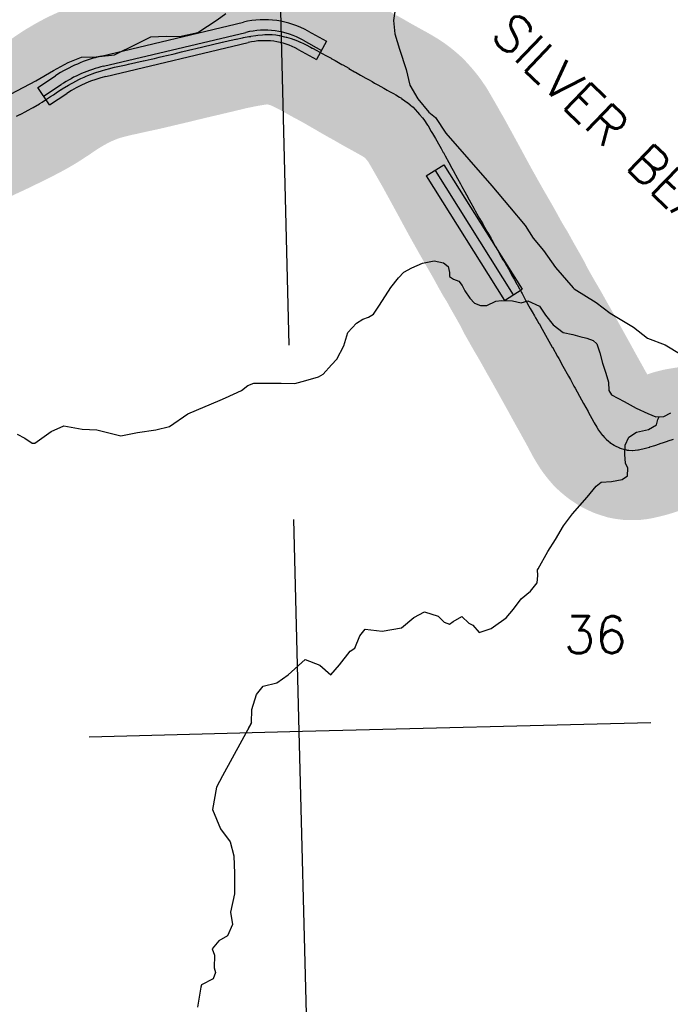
# Model space of a CAD drawing. Header units: feet. Extents: x 18803 to 104580, y -6601 to 116448.
# Tile 87 of 102: x 75065 to 79730, y 82774 to 89833. Entities that reach past the tile are written whole.
import ezdxf

# ---------------------------------------------------------------- set-up
doc = ezdxf.new("R2010")
doc.units = ezdxf.units.FT
doc.header["$LTSCALE"] = 100
doc.header["$MEASUREMENT"] = 0
doc.linetypes.add('DASHED', pattern=[0.75, 0.5, -0.25])
for name, color, linetype in [('ELPC BOLD TITLE SHEET', 3, 'Continuous'), ('ELPC-XIST', 6, 'Continuous'), ('ELRGOV-SECTION', 253, 'DASHED'), ('ELRP', 253, 'Continuous'), ('ET-SEC NUMBS', 253, 'Continuous'), ('ITTW', 253, 'Continuous'), ('SL-VICINITY MAP', 2, 'Continuous')]:
    doc.layers.add(name, color=color, linetype=linetype)
doc.styles.add('L2640', font='simplex.shx', dxfattribs={"height": 264})

msp = doc.modelspace()

# ---------------------------------------------------------------- linework, layer by layer
at = {"layer": 'ELPC BOLD TITLE SHEET', "const_width": 1000}
msp.add_lwpolyline([(80231.49483051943, 86990.94267342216), (80230.0117221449, 86990.15861505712), (80227.83612779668, 86988.90763594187), (80188.37388534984, 86962.54328998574), (80187.7547467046, 86962.0963634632), (80187.17677652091, 86961.66553037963), (80153.2141691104, 86935.52926079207), (80153.16317980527, 86935.49013641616), (80149.80577034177, 86932.92153093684), (80149.63454206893, 86932.78922834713), (80119.51679613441, 86909.28724712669), (80118.33589357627, 86908.42505462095), (80114.17192993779, 86905.58403710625), (80072.98339364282, 86881.15445489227), (80072.47426701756, 86880.86087198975), (80070.72606070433, 86880.17657173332), (80028.9227202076, 86865.683119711), (80026.58673423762, 86865.09393106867), (80024.47410933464, 86864.6604935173), (79982.72243581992, 86858.02928095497), (79979.03309582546, 86857.64827948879), (79978.33744196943, 86857.58639299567), (79938.66517100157, 86854.62380729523), (79938.13972494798, 86854.57860331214), (79933.0242043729, 86854.08032064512), (79892.17995020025, 86849.93972641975), (79892.10862404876, 86849.93238681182), (79887.27098398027, 86849.42719514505), (79847.1637590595, 86844.18102091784), (79846.51930681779, 86844.08709168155), (79802.43159783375, 86836.99939745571), (79801.82838171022, 86836.89419617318), (79794.16328220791, 86835.45244716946), (79757.01776094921, 86826.38168918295), (79755.94136053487, 86826.09018244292), (79754.30913792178, 86825.60412375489), (79715.10498726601, 86813.13984682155), (79710.46767529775, 86811.63275295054), (79710.21323899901, 86811.54847024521), (79673.7798325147, 86799.25092444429), (79673.75292658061, 86799.24185962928), (79663.83828319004, 86795.9077567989), (79663.82666525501, 86795.9038468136), (79627.42323055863, 86783.64265668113), (79627.40480493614, 86783.63645800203), (79618.48066447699, 86780.6377814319), (79583.64076794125, 86769.6249505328), (79583.00240866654, 86769.43153987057), (79572.09670086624, 86766.26928701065), (79532.88275690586, 86756.4660799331), (79532.57496936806, 86756.39100305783), (79522.1070992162, 86753.9009853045), (79502.73433918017, 86749.34827208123), (79499.1964693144, 86748.58842184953), (79496.65891293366, 86748.16627413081), (79477.52675669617, 86745.89324285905), (79460.64199531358, 86745.0636916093), (79458.15729957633, 86745.04243406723), (79433.99348417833, 86745.81195948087), (79418.39471092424, 86747.74039417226), (79415.78087916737, 86748.16525042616), (79403.8341793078, 86750.5766435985), (79368.58610206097, 86762.11617167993), (79367.33769149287, 86762.55274268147), (79366.14781852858, 86763.10759217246), (79330.93568831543, 86780.39090084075), (79328.84500416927, 86781.51960775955), (79328.76066070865, 86781.569451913), (79297.72413878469, 86802.60131156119), (79296.09325621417, 86803.78882094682), (79288.76385763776, 86809.51379866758), (79269.49832978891, 86826.00017989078), (79268.24280653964, 86827.13428175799), (79258.3797194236, 86836.53471757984), (79245.60916437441, 86851.32814340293), (79244.66848619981, 86852.46999775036), (79223.30570306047, 86879.65509641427), (79222.3714677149, 86880.90348984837), (79215.21080154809, 86890.95727612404), (79202.66958464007, 86911.1212809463), (79202.38536031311, 86911.58641232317), (79183.56192773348, 86942.9446896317), (79183.26734311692, 86943.44464875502), (79180.92294203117, 86947.49878024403), (79166.99337569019, 86974.1558438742), (79143.98427875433, 87017.64319793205), (79141.13040171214, 87022.90456154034), (79140.94990036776, 87023.23286758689), (79108.50127463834, 87081.4660837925), (79108.42676742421, 87081.60058718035), (79094.70595736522, 87106.51687248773), (79094.61803285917, 87106.67540484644), (79046.99299210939, 87191.93811671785), (79046.98665479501, 87191.94948034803), (79046.98032708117, 87191.96081478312), (79039.09732253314, 87206.10356881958), (79038.97006219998, 87206.33437050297), (79013.97641510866, 87252.1598940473), (78999.60860009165, 87278.2386378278), (78999.55167033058, 87278.34147366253), (78959.68699507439, 87350.0065976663), (78959.68607469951, 87350.00825257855), (78959.6854072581, 87350.0094525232), (78929.91866110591, 87403.53677340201), (78921.2450288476, 87419.03014181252), (78921.2286221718, 87419.05956706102), (78921.21215070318, 87419.08902923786), (78884.53737697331, 87484.95359563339), (78884.3812379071, 87485.23043084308), (78847.116964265, 87550.46318623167), (78812.06107024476, 87613.26810478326), (78811.9084814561, 87613.53818394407), (78788.85886830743, 87653.84707359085), (78788.79502040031, 87653.95819229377), (78775.9305981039, 87676.23942749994), (78764.11134388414, 87696.03108892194), (78756.22094511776, 87709.35652421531), (78756.01354119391, 87709.7121333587), (78740.0510995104, 87737.5014623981), (78725.91624784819, 87762.57936691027), (78725.90237403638, 87762.60390454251), (78725.88846859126, 87762.62854953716), (78716.17039491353, 87779.7982161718), (78716.16561720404, 87779.80665431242), (78698.54386824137, 87810.91799846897), (78695.1605379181, 87816.80846296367), (78680.15609571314, 87845.93777247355), (78679.84581982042, 87846.55771758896), (78679.66546437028, 87846.9248479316), (78668.77540058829, 87869.51438878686), (78668.10557430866, 87870.8061378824), (78664.45051171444, 87877.37800961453), (78650.54447823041, 87901.93096944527), (78649.97405340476, 87902.95106062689), (78632.57679301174, 87933.75152400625), (78632.57505841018, 87933.75459547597), (78630.66527309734, 87937.13680889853), (78630.57748915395, 87937.29095291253), (78613.5965380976, 87966.85640981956), (78613.59258597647, 87966.86329357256), (78609.77342378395, 87973.51810218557), (78595.09017941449, 87999.33119032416), (78594.97440450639, 87999.53710539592), (78589.36352605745, 88009.63407662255), (78579.71089890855, 88027.17894994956), (78572.26395465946, 88040.9133182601), (78572.2533303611, 88040.93297826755), (78572.24270301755, 88040.95260016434), (78569.6114963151, 88045.82710403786), (78560.30928067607, 88062.6498115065), (78559.69581518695, 88063.69537738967), (78553.97270872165, 88072.9039708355), (78553.95820858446, 88072.92733069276), (78549.87531771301, 88079.51303557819), (78549.87175975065, 88079.51877966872), (78549.86820242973, 88079.52451933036), (78530.85037298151, 88110.23660798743), (78529.91757799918, 88111.72235717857), (78505.45285794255, 88155.04150580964), (78505.42359262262, 88155.09345333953), (78504.58618020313, 88156.58358412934), (78478.28687491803, 88205.0759365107), (78478.2317435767, 88205.17813563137), (78475.9164803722, 88209.49308401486), (78475.65526277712, 88209.9678836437), (78450.04553328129, 88255.381714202), (78445.13191287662, 88263.8866562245), (78445.1226790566, 88263.90262606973), (78421.165757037, 88305.30259512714), (78421.14554466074, 88305.33758724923), (78415.68412287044, 88314.80962131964), (78415.663015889, 88314.8461591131), (78391.8875131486, 88355.9256755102), (78391.78008225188, 88356.11311054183), (78384.97124566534, 88368.10923683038), (78384.9685314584, 88368.11402246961), (78384.96574834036, 88368.11892714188), (78362.49720708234, 88407.74495097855), (78362.49360422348, 88407.75129884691), (78362.489894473, 88407.75783929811), (78353.22712175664, 88424.07263277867), (78332.0938210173, 88461.72099841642), (78332.08133094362, 88461.74327397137), (78320.56215166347, 88482.31022029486), (78320.557547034, 88482.31845176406), (78320.55297467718, 88482.3266188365), (78300.24280149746, 88518.64906540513), (78300.12802233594, 88518.85646024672), (78287.65335991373, 88541.63163230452), (78268.58051092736, 88576.68068589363), (78268.57470485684, 88576.69133897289), (78268.56887479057, 88576.70204704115), (78256.50750731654, 88598.8211239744), (78236.26591868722, 88636.38206351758), (78236.25059374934, 88636.41038587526), (78236.2351410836, 88636.43902141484), (78225.29923088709, 88656.62264524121), (78225.28021715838, 88656.65767955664), (78204.4082122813, 88695.05230080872), (78204.40349513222, 88695.06095620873), (78204.39349533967, 88695.07933911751), (78173.46207458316, 88751.8329934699), (78164.21030764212, 88768.607120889), (78142.2303783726, 88808.77116618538), (78142.21615474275, 88808.79719002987), (78116.21647767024, 88856.42703409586), (78116.21353168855, 88856.43243535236), (78116.21055739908, 88856.43788555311), (78110.376163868, 88867.1377462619), (78110.36919052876, 88867.15054314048), (78103.20808443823, 88880.30050626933), (78102.77096180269, 88881.0722820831), (78086.83608582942, 88908.14444048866), (78077.35577076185, 88924.91037087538), (78077.33817563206, 88924.941352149), (78077.32059890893, 88924.97239105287), (78045.77704441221, 88980.43318565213), (78025.2235475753, 89016.04630808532), (78025.20271847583, 89016.08253331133), (78025.1921673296, 89016.10081531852), (78016.10883074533, 89031.91789611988), (77990.75308354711, 89075.44052642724), (77990.73026633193, 89075.47962019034), (77989.87596640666, 89076.80166917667), (77962.74349066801, 89116.3441316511), (77953.93151347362, 89127.94015978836), (77953.23464442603, 89128.82343327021), (77933.00415028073, 89153.52931676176), (77918.39782578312, 89170.0354346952), (77918.1542005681, 89170.3075421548), (77901.2966222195, 89188.91698611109), (77883.18382269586, 89206.87864064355), (77881.7582845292, 89208.19712411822), (77865.95483884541, 89221.82292940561), (77845.0493878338, 89238.80272053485), (77844.20714796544, 89239.45968270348), (77827.69221668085, 89251.82592690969), (77803.74917185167, 89268.14449770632), (77802.65226961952, 89268.85301541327), (77788.37717580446, 89277.58100447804), (77761.38030072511, 89293.49943498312), (77761.14725445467, 89293.63532382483), (77745.63517525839, 89302.57950080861), (77717.82210648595, 89317.97579140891), (77717.80451411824, 89317.98552140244), (77700.83354350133, 89327.36364319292), (77700.7813342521, 89327.39256551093), (77675.97525631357, 89341.16842817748), (77675.82229516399, 89341.25276329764), (77655.42189357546, 89352.41935609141), (77655.230655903, 89352.52497199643), (77633.84733858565, 89364.43975615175), (77610.56178047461, 89377.70738836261), (77610.48226473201, 89377.75285460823), (77592.12866287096, 89388.28419649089), (77565.92129087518, 89403.49903544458), (77551.61009136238, 89411.42896610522), (77551.42526498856, 89411.53054509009), (77519.75845711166, 89428.7918985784), (77519.24543633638, 89429.0781184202), (77509.89878693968, 89434.4138124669), (77509.88349463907, 89434.42256014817), (77509.86819505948, 89434.43130013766), (77472.62730745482, 89455.74872889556), (77472.35295154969, 89455.90764060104), (77466.49958139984, 89459.3380351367), (77466.4993181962, 89459.33818939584), (77466.4991958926, 89459.33826107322), (77426.14496712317, 89482.98960618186), (77424.24571971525, 89484.07996156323), (77424.21446183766, 89484.09788420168), (77382.42965156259, 89508.02643967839), (77375.69023733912, 89512.0190532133), (77339.6178653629, 89532.63917638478), (77339.34693212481, 89532.79236392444), (77327.44295536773, 89539.44923664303), (77298.0167409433, 89555.46870715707), (77297.60274060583, 89555.69010936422), (77283.5171935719, 89563.08861234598), (77283.23720937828, 89563.23748442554), (77255.37007883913, 89578.23590462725), (77239.20971270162, 89587.18947444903), (77239.00704191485, 89587.3027413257), (77212.69884210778, 89602.13313515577), (77212.3447149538, 89602.32977750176), (77196.13324117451, 89611.19612286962), (77195.9888701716, 89611.27556468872), (77163.80654424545, 89629.09216655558), (77163.36752648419, 89629.33094619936), (77151.38103887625, 89635.73482650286), (77118.97292482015, 89651.89147020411), (77118.90860487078, 89651.92345316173), (77100.03297421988, 89661.28501268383), (77078.18512611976, 89671.31057920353), (77077.13502676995, 89671.77116911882), (77060.99276226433, 89678.52902733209), (77033.77362617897, 89689.50127083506), (77032.053193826, 89690.1417621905), (77012.82066150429, 89696.72142037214), (76977.53574467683, 89707.01146605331), (76975.86775649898, 89707.45578131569), (76964.41334284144, 89710.22173905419), (76927.67438109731, 89718.11201158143), (76926.85163900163, 89718.27974160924), (76903.1317094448, 89722.85823588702), (76876.26071916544, 89725.33977738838), (76873.75617720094, 89725.49156144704), (76854.26281294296, 89726.05569201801), (76823.87113277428, 89725.24506387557), (76822.46939148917, 89725.18143986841), (76805.71124793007, 89724.1063231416), (76773.8961711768, 89721.02225245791), (76772.40691370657, 89720.84543094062), (76757.37067600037, 89718.73053816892), (76722.01680103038, 89713.2169828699), (76721.5311954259, 89713.13766644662), (76709.46038984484, 89711.07677345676), (76709.44774269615, 89711.07460680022), (76709.43507064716, 89711.07244078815), (76669.87637911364, 89704.28774133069), (76669.38412625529, 89704.19964328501), (76663.1016474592, 89703.02829443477), (76618.51814302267, 89693.94916323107), (76616.13819601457, 89693.50822750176), (76582.65927896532, 89686.38650528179), (76581.79944771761, 89686.19113335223), (76569.88199309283, 89683.30921780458), (76569.85040395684, 89683.30159608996), (76518.94679855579, 89671.04757390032), (76518.71622546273, 89670.99303119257), (76516.76359191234, 89670.53927211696), (76448.47420848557, 89654.21534852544), (76378.17497084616, 89637.62691754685), (76378.11712232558, 89637.61320563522), (76377.72125359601, 89637.51895114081), (76377.6012542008, 89637.49064400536), (76327.53861469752, 89625.79121319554), (76327.51707426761, 89625.78618767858), (76306.13108025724, 89620.8050320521), (76306.05507202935, 89620.78722430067), (76276.84441442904, 89613.90348720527), (76226.1168318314, 89601.53064546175), (76226.11408286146, 89601.52997470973), (76226.11281152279, 89601.52966458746), (76172.38858922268, 89588.4186443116), (76172.32267516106, 89588.40263678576), (76163.87576803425, 89586.36130131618), (76118.34909320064, 89575.65140463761), (76118.32847321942, 89575.64656165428), (76097.24496465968, 89570.70263546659), (76097.20866710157, 89570.69409969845), (76065.12491963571, 89563.12780455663), (76030.95881572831, 89554.94740902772), (76030.90666335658, 89554.9348709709), (76008.79812433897, 89549.59799482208), (76008.56253228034, 89549.5421758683), (75964.66213396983, 89539.3364023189), (75952.16979370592, 89536.49382893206), (75951.82279048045, 89536.4171040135), (75898.13280651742, 89524.89056363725), (75898.11617097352, 89524.88698728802), (75897.15199480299, 89524.67942147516), (75845.20023413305, 89513.31946306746), (75829.12231115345, 89509.64154875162), (75829.11338174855, 89509.63951025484), (75829.1044803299, 89509.63747538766), (75793.7625109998, 89501.57473387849), (75793.1357736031, 89501.43854766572), (75757.3477926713, 89494.04821779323), (75757.14154337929, 89494.0049282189), (75745.69393671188, 89491.56338116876), (75701.5554821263, 89480.40633044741), (75701.54699579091, 89480.40418161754), (75701.53850990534, 89480.4020353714), (75684.27980061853, 89476.0294311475), (75683.52505359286, 89475.82823453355), (75651.93944911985, 89466.98801585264), (75612.03895483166, 89454.63317344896), (75610.82956190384, 89454.2313643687), (75603.13857626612, 89451.49995772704), (75553.21700271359, 89431.8460878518), (75542.51317839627, 89427.46922999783), (75541.65497735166, 89427.1027370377), (75528.21595796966, 89421.11654259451), (75503.78889838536, 89409.9153952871), (75480.17934201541, 89398.7976222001), (75477.29681431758, 89397.33919542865), (75476.5421880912, 89396.94365345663), (75437.50720661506, 89375.76139192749), (75416.51434852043, 89363.9695958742), (75415.99651622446, 89363.67125596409), (75370.36269088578, 89336.7132381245), (75359.65457751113, 89329.96986087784), (75359.00035488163, 89329.5441428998), (75327.21309505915, 89308.17921665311), (75327.1976315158, 89308.16879925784), (75327.18229151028, 89308.1584809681), (75307.5192499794, 89294.9017477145), (75307.4889308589, 89294.88127560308), (75286.87548461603, 89280.94144372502), (75286.66297602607, 89280.7992654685), (75258.68075969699, 89262.27804406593), (75227.70519654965, 89242.40386639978), (75227.60362773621, 89242.33903287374), (75211.05940300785, 89231.83272527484), (75208.531516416, 89230.2781458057), (75208.1578935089, 89230.05273156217), (75163.21897327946, 89203.45851838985), (75162.69559805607, 89203.15983286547), (75162.23888524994, 89202.90530623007), (75117.26434808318, 89178.43641142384), (75117.00247547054, 89178.29584954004), (75114.81477107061, 89177.13746561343), (75069.31455389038, 89153.87610722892), (75069.31392709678, 89153.87578674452), (75069.31287758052, 89153.87525016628), (75066.04260693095, 89152.20307135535), (75043.63785445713, 89140.99241289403), (75043.5290970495, 89140.93830764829), (75016.81578587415, 89127.72568685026), (74990.99107910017, 89114.88769701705), (74967.20018525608, 89103.15789281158), (74938.08595848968, 89088.94408634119), (74937.92920325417, 89088.86819780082), (74917.37206754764, 89078.99979931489), (74882.2778920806, 89062.44799730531), (74882.27063056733, 89062.44456814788), (74882.26233920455, 89062.44065591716), (74866.14385891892, 89054.82585945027), (74826.01700865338, 89036.27006865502), (74825.94101023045, 89036.23507490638), (74812.84909092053, 89030.23266752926), (74812.63858440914, 89030.13499267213), (74772.37438975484, 89011.22934183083), (74757.20405389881, 89003.89409505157), (74757.11996443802, 89003.85324506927), (74722.91262651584, 88987.15793874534), (74722.90505732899, 88987.15423984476), (74722.89760948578, 88987.15060330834), (74700.52566425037, 88976.2132757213), (74700.47346649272, 88976.18768111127), (74673.49939155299, 88962.92197594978), (74673.44363265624, 88962.8946411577), (74648.27619811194, 88950.5960420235), (74648.25374193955, 88950.58506807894), (74644.88017938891, 88948.93642565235), (74644.79561759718, 88948.89489962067), (74597.78378242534, 88925.69670029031), (74597.75605383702, 88925.6829537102), (74597.72863644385, 88925.6694034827), (74590.36098646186, 88922.01109266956), (74590.30186165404, 88921.98163802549), (74572.71266977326, 88913.19000678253), (74572.64823220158, 88913.15791457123), (74537.79417183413, 88895.86184721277)], dxfattribs=at)
at = {"layer": 'ELPC-XIST'}
msp.add_lwpolyline([(75043.63785445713, 89140.99241289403), (75066.04260693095, 89152.20307135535), (75069.31287758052, 89153.87525016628), (75069.31392709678, 89153.87578674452), (75069.31455389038, 89153.87610722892), (75114.81477107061, 89177.13746561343), (75117.00247547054, 89178.29584954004), (75117.26434808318, 89178.43641142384), (75162.23888524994, 89202.90530623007), (75162.69559805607, 89203.15983286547), (75163.21897327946, 89203.45851838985), (75208.1578935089, 89230.05273156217), (75208.531516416, 89230.2781458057), (75211.05940300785, 89231.83272527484), (75227.60362773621, 89242.33903287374), (75227.70519654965, 89242.40386639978), (75258.68075969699, 89262.27804406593), (75286.66297602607, 89280.7992654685), (75286.87548461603, 89280.94144372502), (75307.4889308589, 89294.88127560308), (75307.5192499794, 89294.9017477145), (75327.18229151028, 89308.1584809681), (75327.1976315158, 89308.16879925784), (75327.21309505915, 89308.17921665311), (75359.00035488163, 89329.5441428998), (75359.65457751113, 89329.96986087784), (75370.36269088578, 89336.7132381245), (75415.99651622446, 89363.67125596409), (75416.51434852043, 89363.9695958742), (75437.50720661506, 89375.76139192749), (75476.5421880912, 89396.94365345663), (75477.29681431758, 89397.33919542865), (75480.17934201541, 89398.7976222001), (75503.78889838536, 89409.9153952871), (75528.21595796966, 89421.11654259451), (75541.65497735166, 89427.1027370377), (75542.51317839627, 89427.46922999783), (75553.21700271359, 89431.8460878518), (75603.13857626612, 89451.49995772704), (75610.82956190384, 89454.2313643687), (75612.03895483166, 89454.63317344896), (75651.93944911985, 89466.98801585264), (75683.52505359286, 89475.82823453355), (75684.27980061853, 89476.0294311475), (75701.53850990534, 89480.4020353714), (75701.54699579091, 89480.40418161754), (75701.5554821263, 89480.40633044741), (75745.69393671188, 89491.56338116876), (75757.14154337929, 89494.0049282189), (75757.3477926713, 89494.04821779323), (75793.1357736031, 89501.43854766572), (75793.7625109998, 89501.57473387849), (75829.1044803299, 89509.63747538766), (75829.11338174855, 89509.63951025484), (75829.12231115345, 89509.64154875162), (75845.20023413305, 89513.31946306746), (75897.15199480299, 89524.67942147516), (75898.11617097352, 89524.88698728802), (75898.13280651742, 89524.89056363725), (75951.82279048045, 89536.4171040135), (75952.16979370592, 89536.49382893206), (75964.66213396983, 89539.3364023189), (76008.56253228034, 89549.5421758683), (76008.79812433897, 89549.59799482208), (76030.90666335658, 89554.9348709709), (76030.95881572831, 89554.94740902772), (76065.12491963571, 89563.12780455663), (76097.20866710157, 89570.69409969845), (76097.24496465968, 89570.70263546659), (76118.32847321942, 89575.64656165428), (76118.34909320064, 89575.65140463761), (76163.87576803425, 89586.36130131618), (76172.32267516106, 89588.40263678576), (76172.38858922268, 89588.4186443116), (76226.11281152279, 89601.52966458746), (76226.11408286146, 89601.52997470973), (76226.1168318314, 89601.53064546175), (76276.84441442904, 89613.90348720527), (76306.05507202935, 89620.78722430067), (76306.13108025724, 89620.8050320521), (76327.51707426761, 89625.78618767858), (76327.53861469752, 89625.79121319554), (76377.6012542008, 89637.49064400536), (76377.72125359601, 89637.51895114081), (76378.11712232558, 89637.61320563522), (76378.17497084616, 89637.62691754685), (76448.47420848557, 89654.21534852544), (76516.76359191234, 89670.53927211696), (76518.71622546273, 89670.99303119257), (76518.94679855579, 89671.04757390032), (76569.85040395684, 89683.30159608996), (76569.88199309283, 89683.30921780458), (76581.79944771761, 89686.19113335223), (76582.65927896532, 89686.38650528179), (76616.13819601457, 89693.50822750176), (76618.51814302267, 89693.94916323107), (76663.1016474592, 89703.02829443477), (76669.38412625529, 89704.19964328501), (76669.87637911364, 89704.28774133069), (76709.43507064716, 89711.07244078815), (76709.44774269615, 89711.07460680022), (76709.46038984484, 89711.07677345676), (76721.5311954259, 89713.13766644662), (76722.01680103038, 89713.2169828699), (76757.37067600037, 89718.73053816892), (76772.40691370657, 89720.84543094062), (76773.8961711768, 89721.02225245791), (76805.71124793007, 89724.1063231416), (76822.46939148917, 89725.18143986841), (76823.87113277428, 89725.24506387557), (76854.26281294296, 89726.05569201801), (76873.75617720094, 89725.49156144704), (76876.26071916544, 89725.33977738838), (76903.1317094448, 89722.85823588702), (76926.85163900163, 89718.27974160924), (76927.67438109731, 89718.11201158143), (76964.41334284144, 89710.22173905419), (76975.86775649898, 89707.45578131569), (76977.53574467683, 89707.01146605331), (77012.82066150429, 89696.72142037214), (77032.053193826, 89690.1417621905), (77033.77362617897, 89689.50127083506), (77060.99276226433, 89678.52902733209), (77077.13502676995, 89671.77116911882), (77078.18512611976, 89671.31057920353), (77100.03297421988, 89661.28501268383), (77118.90860487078, 89651.92345316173), (77118.97292482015, 89651.89147020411), (77151.38103887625, 89635.73482650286), (77163.36752648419, 89629.33094619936), (77163.80654424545, 89629.09216655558), (77195.9888701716, 89611.27556468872), (77196.13324117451, 89611.19612286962), (77212.3447149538, 89602.32977750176), (77212.69884210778, 89602.13313515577), (77239.00704191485, 89587.3027413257), (77239.20971270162, 89587.18947444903), (77255.37007883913, 89578.23590462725), (77283.23720937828, 89563.23748442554), (77283.5171935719, 89563.08861234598), (77297.60274060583, 89555.69010936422), (77298.0167409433, 89555.46870715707), (77327.44295536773, 89539.44923664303), (77339.34693212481, 89532.79236392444), (77339.6178653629, 89532.63917638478), (77375.69023733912, 89512.0190532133), (77382.42965156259, 89508.02643967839), (77424.21446183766, 89484.09788420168), (77424.24571971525, 89484.07996156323), (77426.14496712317, 89482.98960618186), (77466.4991958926, 89459.33826107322), (77466.4993181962, 89459.33818939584), (77466.49958139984, 89459.3380351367), (77472.35295154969, 89455.90764060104), (77472.62730745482, 89455.74872889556), (77509.86819505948, 89434.43130013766), (77509.88349463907, 89434.42256014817), (77509.89878693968, 89434.4138124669), (77519.24543633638, 89429.0781184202), (77519.75845711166, 89428.7918985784), (77551.42526498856, 89411.53054509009), (77551.61009136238, 89411.42896610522), (77565.92129087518, 89403.49903544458), (77592.12866287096, 89388.28419649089), (77610.48226473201, 89377.75285460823), (77610.56178047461, 89377.70738836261), (77633.84733858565, 89364.43975615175), (77655.230655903, 89352.52497199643), (77655.42189357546, 89352.41935609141), (77675.82229516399, 89341.25276329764), (77675.97525631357, 89341.16842817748), (77700.7813342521, 89327.39256551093), (77700.83354350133, 89327.36364319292), (77717.80451411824, 89317.98552140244), (77717.82210648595, 89317.97579140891), (77745.63517525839, 89302.57950080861), (77761.14725445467, 89293.63532382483), (77761.38030072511, 89293.49943498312), (77788.37717580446, 89277.58100447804), (77802.65226961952, 89268.85301541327), (77803.74917185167, 89268.14449770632), (77827.69221668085, 89251.82592690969), (77844.20714796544, 89239.45968270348), (77845.0493878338, 89238.80272053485), (77865.95483884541, 89221.82292940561), (77881.7582845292, 89208.19712411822), (77883.18382269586, 89206.87864064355), (77901.2966222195, 89188.91698611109), (77918.1542005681, 89170.3075421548), (77918.39782578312, 89170.0354346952), (77933.00415028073, 89153.52931676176), (77953.23464442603, 89128.82343327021), (77953.93151347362, 89127.94015978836), (77962.74349066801, 89116.3441316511), (77989.87596640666, 89076.80166917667), (77990.73026633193, 89075.47962019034), (77990.75308354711, 89075.44052642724), (78016.10883074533, 89031.91789611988), (78025.1921673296, 89016.10081531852), (78025.20271847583, 89016.08253331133), (78025.2235475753, 89016.04630808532), (78045.77704441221, 88980.43318565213), (78077.32059890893, 88924.97239105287), (78077.33817563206, 88924.941352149), (78077.35577076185, 88924.91037087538), (78086.83608582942, 88908.14444048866), (78102.77096180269, 88881.0722820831), (78103.20808443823, 88880.30050626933), (78110.36919052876, 88867.15054314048), (78110.376163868, 88867.1377462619), (78116.21055739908, 88856.43788555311), (78116.21353168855, 88856.43243535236), (78116.21647767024, 88856.42703409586), (78142.21615474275, 88808.79719002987), (78142.2303783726, 88808.77116618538), (78164.21030764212, 88768.607120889), (78173.46207458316, 88751.8329934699), (78204.39349533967, 88695.07933911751), (78204.40349513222, 88695.06095620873), (78204.4082122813, 88695.05230080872), (78225.28021715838, 88656.65767955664), (78225.29923088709, 88656.62264524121), (78236.2351410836, 88636.43902141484), (78236.25059374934, 88636.41038587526), (78236.26591868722, 88636.38206351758), (78256.50750731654, 88598.8211239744), (78268.56887479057, 88576.70204704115), (78268.57470485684, 88576.69133897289), (78268.58051092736, 88576.68068589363), (78287.65335991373, 88541.63163230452), (78300.12802233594, 88518.85646024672), (78300.24280149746, 88518.64906540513), (78320.55297467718, 88482.3266188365), (78320.557547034, 88482.31845176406), (78320.56215166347, 88482.31022029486), (78332.08133094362, 88461.74327397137), (78332.0938210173, 88461.72099841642), (78353.22712175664, 88424.07263277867), (78362.489894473, 88407.75783929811), (78362.49360422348, 88407.75129884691), (78362.49720708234, 88407.74495097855), (78384.96574834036, 88368.11892714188), (78384.9685314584, 88368.11402246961), (78384.97124566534, 88368.10923683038), (78391.78008225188, 88356.11311054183), (78391.8875131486, 88355.9256755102), (78415.663015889, 88314.8461591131), (78415.68412287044, 88314.80962131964), (78421.14554466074, 88305.33758724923), (78421.165757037, 88305.30259512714), (78445.1226790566, 88263.90262606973), (78445.13191287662, 88263.8866562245), (78450.04553328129, 88255.381714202), (78475.65526277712, 88209.9678836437), (78475.9164803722, 88209.49308401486), (78478.2317435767, 88205.17813563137), (78478.28687491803, 88205.0759365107), (78504.58618020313, 88156.58358412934), (78505.42359262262, 88155.09345333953), (78505.45285794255, 88155.04150580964), (78529.91757799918, 88111.72235717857), (78530.85037298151, 88110.23660798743), (78549.86820242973, 88079.52451933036), (78549.87175975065, 88079.51877966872), (78549.87531771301, 88079.51303557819), (78553.95820858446, 88072.92733069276), (78553.97270872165, 88072.9039708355), (78559.69581518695, 88063.69537738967), (78560.30928067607, 88062.6498115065), (78569.6114963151, 88045.82710403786), (78572.24270301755, 88040.95260016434), (78572.2533303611, 88040.93297826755), (78572.26395465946, 88040.9133182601), (78579.71089890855, 88027.17894994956), (78589.36352605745, 88009.63407662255), (78594.97440450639, 87999.53710539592), (78595.09017941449, 87999.33119032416), (78609.77342378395, 87973.51810218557), (78613.59258597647, 87966.86329357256), (78613.5965380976, 87966.85640981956), (78630.57748915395, 87937.29095291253), (78630.66527309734, 87937.13680889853), (78632.57505841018, 87933.75459547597), (78632.57679301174, 87933.75152400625), (78649.97405340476, 87902.95106062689), (78650.54447823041, 87901.93096944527), (78664.45051171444, 87877.37800961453), (78668.10557430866, 87870.8061378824), (78668.77540058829, 87869.51438878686), (78679.66546437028, 87846.9248479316), (78679.84581982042, 87846.55771758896), (78680.15609571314, 87845.93777247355), (78695.1605379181, 87816.80846296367), (78698.54386824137, 87810.91799846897), (78716.16561720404, 87779.80665431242), (78716.17039491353, 87779.7982161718), (78725.88846859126, 87762.62854953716), (78725.90237403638, 87762.60390454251), (78725.91624784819, 87762.57936691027), (78740.0510995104, 87737.5014623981), (78756.01354119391, 87709.7121333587), (78756.22094511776, 87709.35652421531), (78764.11134388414, 87696.03108892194), (78775.9305981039, 87676.23942749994), (78788.79502040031, 87653.95819229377), (78788.85886830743, 87653.84707359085), (78811.9084814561, 87613.53818394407), (78812.06107024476, 87613.26810478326), (78847.116964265, 87550.46318623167), (78884.3812379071, 87485.23043084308), (78884.53737697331, 87484.95359563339), (78921.21215070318, 87419.08902923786), (78921.2286221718, 87419.05956706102), (78921.2450288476, 87419.03014181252), (78929.91866110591, 87403.53677340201), (78959.6854072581, 87350.0094525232), (78959.68607469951, 87350.00825257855), (78959.68699507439, 87350.0065976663), (78999.55167033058, 87278.34147366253), (78999.60860009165, 87278.2386378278), (79013.97641510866, 87252.1598940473), (79038.97006219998, 87206.33437050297), (79039.09732253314, 87206.10356881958), (79046.98032708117, 87191.96081478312), (79046.98665479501, 87191.94948034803), (79046.99299210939, 87191.93811671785), (79094.61803285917, 87106.67540484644), (79094.70595736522, 87106.51687248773), (79108.42676742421, 87081.60058718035), (79108.50127463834, 87081.4660837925), (79140.94990036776, 87023.23286758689), (79141.13040171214, 87022.90456154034), (79143.98427875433, 87017.64319793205), (79166.99337569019, 86974.1558438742), (79180.92294203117, 86947.49878024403), (79183.26734311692, 86943.44464875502), (79183.56192773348, 86942.9446896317), (79202.38536031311, 86911.58641232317), (79202.66958464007, 86911.1212809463), (79215.21080154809, 86890.95727612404), (79222.3714677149, 86880.90348984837), (79223.30570306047, 86879.65509641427), (79244.66848619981, 86852.46999775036), (79245.60916437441, 86851.32814340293), (79258.3797194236, 86836.53471757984), (79268.24280653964, 86827.13428175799), (79269.49832978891, 86826.00017989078), (79288.76385763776, 86809.51379866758), (79296.09325621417, 86803.78882094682), (79297.72413878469, 86802.60131156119), (79328.76066070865, 86781.569451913), (79328.84500416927, 86781.51960775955), (79330.93568831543, 86780.39090084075), (79366.14781852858, 86763.10759217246), (79367.33769149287, 86762.55274268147), (79368.58610206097, 86762.11617167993), (79403.8341793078, 86750.5766435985), (79415.78087916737, 86748.16525042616), (79418.39471092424, 86747.74039417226), (79433.99348417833, 86745.81195948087), (79458.15729957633, 86745.04243406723), (79460.64199531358, 86745.0636916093), (79477.52675669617, 86745.89324285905), (79496.65891293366, 86748.16627413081), (79499.1964693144, 86748.58842184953), (79502.73433918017, 86749.34827208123), (79522.1070992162, 86753.9009853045), (79532.57496936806, 86756.39100305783), (79532.88275690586, 86756.4660799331), (79572.09670086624, 86766.26928701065), (79583.00240866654, 86769.43153987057), (79583.64076794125, 86769.6249505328), (79618.48066447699, 86780.6377814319), (79627.40480493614, 86783.63645800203), (79627.42323055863, 86783.64265668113), (79663.82666525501, 86795.9038468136), (79663.83828319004, 86795.9077567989), (79673.75292658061, 86799.24185962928), (79673.7798325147, 86799.25092444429), (79710.21323899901, 86811.54847024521), (79710.46767529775, 86811.63275295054), (79715.10498726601, 86813.13984682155), (79754.30913792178, 86825.60412375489)], dxfattribs=at)
at = {"layer": 'ELRGOV-SECTION', "ltscale": 50}
for p, q in [((76931.8611241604, 89997.67586706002), (77067.29154951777, 84730.80278614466)), ((77067.29154951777, 84730.80278614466), (77877.40169029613, 53072.56527382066))]:
    msp.add_line(p, q, dxfattribs=at)
msp.add_lwpolyline([(53772.34086636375, 84162.24612540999), (55984.84849735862, 84214.51516001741), (61261.62732357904, 84340.41771767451), (66538.55530565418, 84469.60362926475), (71815.31926305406, 84598.78715716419), (77092.19957137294, 84731.25356226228), (82365.60317164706, 84863.66944861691)], dxfattribs=at)
at = {"layer": 'ELRP'}
for p, q in [((75649.40844521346, 89571.52525378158), (76669.55196649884, 89814.4140999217)), ((75666.77981768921, 89498.56474790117), (76686.9233389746, 89741.45359404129)), ((77134.50324740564, 89750.38498302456), (77265.60178936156, 89677.49347256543)), ((75684.15119016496, 89425.60424202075), (76704.29471145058, 89668.49308816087)), ((77098.05749217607, 89684.83571204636), (77229.15603413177, 89611.94420158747)), ((77265.60178936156, 89677.49347256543), (77192.7102789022, 89546.39493060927)), ((77061.61173694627, 89619.2864410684), (77192.7102789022, 89546.39493060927)), ((75195.87883239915, 89346.95736354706), (75321.11701176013, 89429.51278996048)), ((75237.15654560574, 89284.33827386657), (75362.39472496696, 89366.89370028)), ((75278.43425881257, 89221.71918418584), (75195.87883239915, 89346.95736354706)), ((75278.43425881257, 89221.71918418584), (75403.67243817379, 89304.2746105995)), ((77980.05022027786, 88712.52307328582), (78107.03270061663, 88792.36948639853)), ((78107.03270061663, 88792.36948639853), (78668.11344556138, 87900.06359705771)), ((78043.54146044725, 88752.44627984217), (78604.62220539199, 87860.14039050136)), ((77980.05022027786, 88712.52307328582), (78541.1309652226, 87820.21718394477)), ((78541.1309652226, 87820.21718394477), (78668.11344556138, 87900.06359705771))]:
    msp.add_line(p, q, dxfattribs=at)
for centre, radius, start, end in [((76819.63135995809, 89184.07424138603), 647.959999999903, 60.92569988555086, 103.3923665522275), ((76819.63135995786, 89184.07424138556), 572.9600000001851, 60.92569988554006, 103.3923665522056), ((76819.63135995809, 89184.0742413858), 497.9599999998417, 60.92569988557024, 103.3923665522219), ((75887.95908060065, 88569.60240283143), 1029.929999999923, 103.3923665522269, 123.3923665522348), ((75887.95908060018, 88569.60240283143), 954.9299999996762, 103.3923665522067, 123.3923665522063), ((75887.95908059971, 88569.60240283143), 879.9299999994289, 103.392366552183, 123.392366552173)]:
    msp.add_arc(centre, radius, start, end, dxfattribs=at)
at = {"layer": 'SL-VICINITY MAP'}
for points in [[(77761.05170609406, 89925.03754904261), (77745.25932785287, 89826.37245655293), (77756.08968808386, 89731.37544520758), (77787.66150152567, 89620.27392730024), (77835.65325098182, 89476.59916875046), (77862.35199791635, 89362.14564669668), (77920.76438284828, 89264.55893456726), (78000.0586426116, 89170.55687451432), (78047.80422434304, 89131.87650101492), (78121.84049261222, 89018.11091125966), (78450.69608855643, 88642.27238961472), (78578.02197258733, 88489.90699500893), (78689.05300575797, 88356.99191353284), (78747.37004317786, 88265.9661884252), (78821.6482151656, 88178.4536047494), (78906.71874315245, 88055.00481133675), (79033.91647473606, 87909.1999270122), (79040.12266764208, 87903.18069695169), (79199.00524676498, 87806.33242548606), (79299.08665511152, 87728.43948460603), (79465.88900235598, 87628.29141776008), (79565.97041070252, 87550.39847688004), (79692.25468401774, 87502.57104807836), (79808.51443868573, 87432.07449319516)], [(75005.52502374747, 89300.94170456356), (75180.12302546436, 89395.3522663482), (75307.2102792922, 89469.38526045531), (75413.01586448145, 89526.70304717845), (75508.05222908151, 89564.17721229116), (75613.84814474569, 89565.71469092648), (75746.09097267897, 89580.76125448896), (75904.29524108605, 89658.52764278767), (76005.07860391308, 89709.21007143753), (76116.141245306, 89714.10527506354), (76211.32323082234, 89712.20732047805), (76343.4081686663, 89740.37633481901), (76480.72182800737, 89830.96387575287), (76544.41767806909, 89877.82614397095)], [(76540.68349763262, 87121.86413883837), (76656.92877063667, 87175.18919527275), (76700.3994579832, 87211.18239743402), (76744.93356926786, 87226.51415065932), (76827.52075065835, 87227.82039758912), (76941.02683751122, 87227.03746939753), (77038.26334148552, 87223.62947132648), (77116.83965011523, 87245.65578154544), (77207.29367556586, 87271.86880758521), (77240.12591308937, 87291.85619145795), (77301.89674408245, 87358.44592013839), (77339.56045531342, 87398.97752424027), (77390.09832737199, 87493.8024741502), (77418.53033325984, 87589.06703170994), (77480.33047142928, 87657.13048480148), (77525.12834730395, 87685.72575772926), (77566.71500976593, 87701.11612530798), (77601.0502788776, 87722.54792641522), (77645.07780258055, 87786.5418923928), (77725.70561357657, 87911.72891140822), (77781.6401612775, 87981.38331761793), (77819.30387250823, 88021.91492172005), (77875.95015802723, 88053.2231860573), (77953.28719965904, 88087.068598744), (78036.16745281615, 88103.11208978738), (78103.6950111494, 88088.50043995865), (78137.0924506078, 88062.77305990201), (78148.06164495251, 88021.27431897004), (78147.47550141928, 87991.79983074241), (78176.56899635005, 87972.05526986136), (78214.62206645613, 87958.02976356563), (78239.05993073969, 87926.58332892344), (78255.98263708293, 87887.91480810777), (78291.79999618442, 87835.60177429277), (78326.46600981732, 87799.52901617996), (78368.91094598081, 87783.94186394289), (78414.62570991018, 87784.50706587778), (78478.64061748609, 87815.6687943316), (78519.99282253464, 87819.26936661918), (78599.54463357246, 87816.21305466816), (78661.20660143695, 87803.19235795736), (78708.65885436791, 87816.99177241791), (78791.95777357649, 87779.95187747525), (78834.87999014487, 87714.22878807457), (78891.00711206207, 87645.29448526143), (78962.13524268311, 87589.33063038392), (79031.13652542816, 87574.68967337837), (79082.45311523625, 87560.40040249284), (79130.91017775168, 87550.59091919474), (79176.27325556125, 87533.47142819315), (79203.8051045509, 87509.33500125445), (79226.0951793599, 87444.02221232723), (79245.26196228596, 87369.92569128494), (79267.43480838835, 87298.71800471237), (79288.25115878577, 87233.43452296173), (79290.02632054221, 87174.42693215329), (79308.5692871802, 87143.0977262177), (79399.03167820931, 87095.59522451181), (79486.5173132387, 87046.677612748), (79569.81623244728, 87009.63771780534), (79626.8225696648, 86984.9151473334), (79684.38574323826, 86988.19334067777), (79733.57548517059, 87015.2269676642)], [(75047.15254522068, 86862.1686505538), (75102.63587224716, 86831.62147609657), (75153.9156321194, 86797.19136430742), (75174.13189333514, 86796.38978975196), (75290.86988418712, 86880.85252159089), (75381.5848975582, 86921.80136822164), (75514.21064702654, 86896.29471494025), (75619.33520534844, 86892.12652725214), (75791.75221760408, 86848.84371588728), (75910.12873703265, 86872.49734916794), (76040.47469827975, 86891.62678547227), (76138.63495649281, 86916.08199330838), (76271.86658613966, 87007.98996998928), (76502.45689944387, 87104.13689329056), (76540.68349763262, 87121.86413883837)], [(78782.81581967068, 85897.11423696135), (78852.78639855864, 86019.89368821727), (78907.59890796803, 86107.26209454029), (78964.09029202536, 86204.91726456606), (79029.18956513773, 86290.60679624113), (79133.3090451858, 86410.90372719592), (79199.70619964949, 86487.7216052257), (79235.69103623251, 86517.96644562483), (79309.49448550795, 86522.39598443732), (79384.97680943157, 86537.11228695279), (79423.82117330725, 86562.87733976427), (79426.40857043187, 86618.84956022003), (79409.39794255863, 86653.0969078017), (79403.2602219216, 86715.13986896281), (79406.08207645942, 86782.90188470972), (79433.75209575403, 86839.84960757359), (79489.01257839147, 86875.60835232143), (79573.42517031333, 86894.56998501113), (79630.13007018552, 86928.82569817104), (79641.20812765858, 86966.9373826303), (79650.25536598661, 86986.24963311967)], [(76705.5202174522, 84754.7367364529), (76726.6113900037, 84791.02180387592), (76730.45894786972, 84888.05985771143), (76763.090216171, 84996.10546389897), (76809.97071451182, 85054.99078352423), (76908.1309727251, 85079.44599136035), (76991.40074125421, 85136.88847678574), (77113.14387381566, 85245.45040717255), (77216.82559793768, 85204.89294929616), (77295.12560422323, 85136.99461518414), (77358.66005626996, 85207.36843189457), (77435.4464694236, 85305.56406957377), (77468.75437683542, 85328.54106374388), (77504.6273228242, 85416.2100938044), (77542.9403719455, 85463.2862865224), (77663.91730941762, 85450.39033470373), (77802.51009006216, 85473.24239342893), (77890.46437047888, 85546.69757291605), (77969.0496271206, 85588.12736428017), (78064.96547657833, 85555.97704071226), (78107.83810214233, 85513.78105425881), (78147.78967984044, 85500.04814841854), (78172.85076785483, 85519.30252016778), (78234.9423857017, 85553.28706668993), (78285.7412008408, 85506.7271981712), (78313.56302180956, 85493.4752370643), (78359.99795488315, 85438.98917897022), (78446.1887712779, 85467.96858378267), (78462.84272498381, 85479.45708086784), (78554.5196278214, 85544.66544095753), (78605.60369331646, 85607.43369791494), (78661.21195578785, 85682.17139669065), (78728.14840043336, 85736.2118895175), (78775.02889877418, 85795.09720914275), (78781.1562448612, 85847.49917339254), (78778.71614172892, 85888.09201073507), (78782.81581967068, 85897.11423696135)], [(76726.6113900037, 84791.02180387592), (76519.6690866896, 84412.59093355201), (76476.14884545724, 84330.97116658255), (76447.1095143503, 84170.34902780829), (76505.55977467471, 84032.26136154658), (76573.472983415, 83939.44401720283), (76599.81740850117, 83839.44042495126), (76604.7269559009, 83711.03253572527), (76605.0676505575, 83566.19227879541), (76576.78721962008, 83434.51650854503), (76591.05130112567, 83347.24374573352), (76555.80145090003, 83265.40715014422), (76492.79778955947, 83229.81660526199), (76445.79283868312, 83173.11642562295), (76461.14106328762, 83127.19561784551), (76458.75594846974, 83036.22131677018), (76470.29422050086, 83002.81450981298), (76452.56088107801, 82957.76101651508), (76368.66441360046, 82914.44215217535), (76364.09556085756, 82898.00978447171), (76354.30736951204, 82840.33387604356), (76339.62508249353, 82753.82001340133)]]:
    msp.add_lwpolyline(points, dxfattribs=at)

# ---------------------------------------------------------------- texts
at = {"layer": 'ET-SEC NUMBS', "style": 'L2640'}
msp.add_text('36', height=264, dxfattribs=at).set_placement((78965.90975108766, 85291.89136135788))
at = {"layer": 'ITTW', "style": 'L2640'}
msp.add_text('SILVER BEACH', height=264, rotation=315.9900749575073, dxfattribs=at).set_placement((78431.01052671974, 89713.22212958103))

doc.saveas('drawing.dxf')
